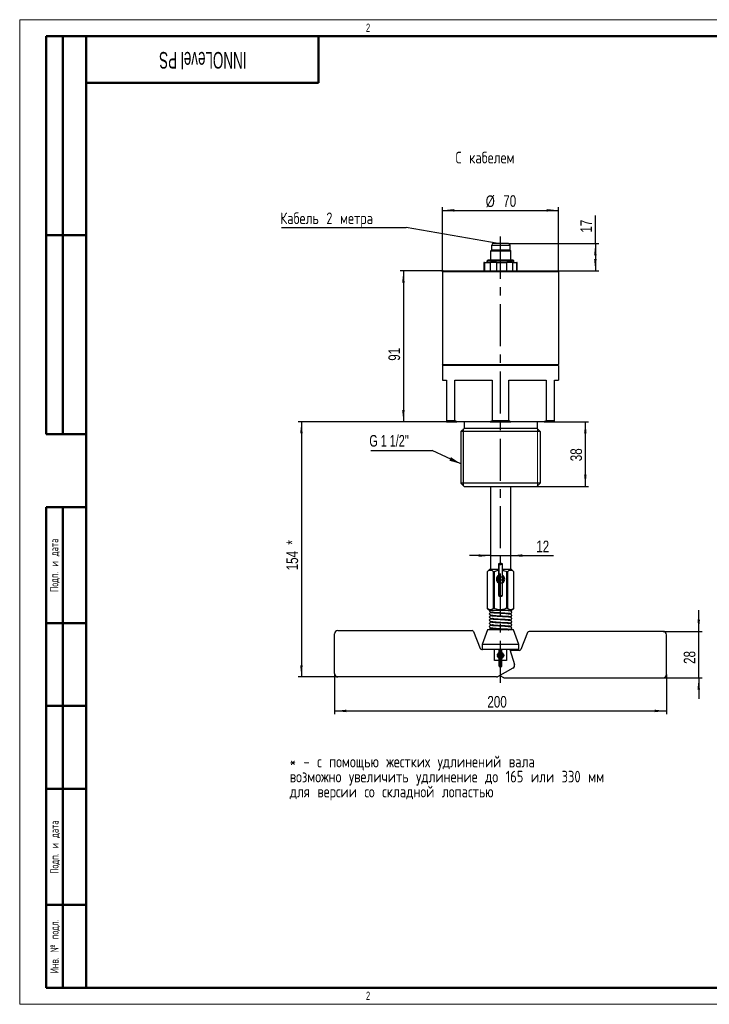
# Model space of a CAD drawing. Header units: millimetres. Extents: x 0 to 420, y 0 to 297.
# Tile 1 of 2: x 0 to 208, y 0 to 297. Entities that reach past the tile are written whole.
import ezdxf

# ---------------------------------------------------------------- set-up
doc = ezdxf.new("R2010")
doc.units = ezdxf.units.MM
doc.linetypes.add('CENTERX2', pattern=[20.32, 12.7, -2.54, 2.54, -2.54])
doc.layers.add('ОСЕВЫЕ', color=7, linetype='Continuous')
doc.layers.add('ОСНОВНОЙ', color=7, linetype='Continuous', lineweight=25)
doc.styles.add('SLDTEXTSTYLE0', font='TXT', dxfattribs={"width": 0.75, "bigfont": 'bigfont'})
doc.styles.add('SLDTEXTSTYLE1', font='TXT', dxfattribs={"width": 0.605, "bigfont": 'bigfont'})
doc.styles.add('SLDTEXTSTYLE2', font='TXT', dxfattribs={"width": 0.605})
doc.styles.add('SLDTEXTSTYLE5', font='TXT', dxfattribs={"width": 0.75})
doc.styles.add('SLDTEXTSTYLE6', font='TXT', dxfattribs={"width": 0.694444})
doc.dimstyles.new('SLDDIMSTYLE0', dxfattribs={"dimtxt": 3.5, "dimasz": 3.556, "dimexe": 0, "dimexo": 0.0625, "dimgap": 0.875, "dimtad": 1, "dimdec": 0, "dimlfac": 2, "dimrnd": 1e-09, "dimzin": 12, "dimdsep": 46, "dimtxsty": 'SLDTEXTSTYLE5', "dimsah": 1, "dimcen": 0.09, "dimadec": 0, "dimazin": 3, "dimtfac": 1, "dimtdec": 0, "dimtofl": 0, "dimtmove": 0, "dimatfit": 3, "dimfxl": 0, "dimfrac": 2, "dimtolj": 1, "dimtzin": 12, "dimarcsym": 0})
doc.dimstyles.new('SLDDIMSTYLE1', dxfattribs={"dimtxt": 3.5, "dimasz": 3.556, "dimexe": 0, "dimexo": 0.0625, "dimgap": 0.875, "dimtad": 1, "dimdec": 0, "dimlfac": 2, "dimrnd": 1e-09, "dimzin": 12, "dimdsep": 46, "dimtxsty": 'SLDTEXTSTYLE5', "dimsah": 1, "dimcen": 0.09, "dimadec": 0, "dimazin": 3, "dimtfac": 1, "dimtdec": 0, "dimtmove": 0, "dimatfit": 0, "dimfxl": 0, "dimfrac": 2, "dimtolj": 1, "dimtzin": 12, "dimarcsym": 0})
doc.dimstyles.new('SLDDIMSTYLE2', dxfattribs={"dimtxt": 0.18, "dimasz": 3.556, "dimexe": 0, "dimexo": 0.0625, "dimgap": 0, "dimtad": 0, "dimtih": 1, "dimtoh": 1, "dimdec": 0, "dimrnd": 1e-09, "dimzin": 0, "dimdsep": 46, "dimtxsty": 'Standard', "dimsah": 1, "dimcen": 0.09, "dimadec": 0, "dimazin": 0, "dimtfac": 3.556, "dimtdec": 0, "dimtofl": 0, "dimtmove": 0, "dimatfit": 3, "dimfxl": 0, "dimfrac": 2, "dimtolj": 1, "dimtzin": 0, "dimarcsym": 0})
doc.dimstyles.new('SLDDIMSTYLE3', dxfattribs={"dimtxt": 0.18, "dimasz": 3.556, "dimexe": 0, "dimexo": 0.0625, "dimgap": 0, "dimtad": 0, "dimtih": 1, "dimtoh": 1, "dimdec": 0, "dimrnd": 1e-09, "dimzin": 0, "dimdsep": 46, "dimtxsty": 'Standard', "dimblk1": 'NONE', "dimblk2": 'NONE', "dimsah": 1, "dimcen": 0.09, "dimadec": 0, "dimazin": 0, "dimtfac": 3.556, "dimtdec": 0, "dimtofl": 0, "dimtmove": 0, "dimatfit": 3, "dimldrblk": 'NONE', "dimfxl": 0, "dimfrac": 2, "dimtolj": 1, "dimtzin": 0, "dimarcsym": 0})

# ---------------------------------------------------------------- blocks, each defined once
blk = doc.blocks.new('SW_NOTE_0')
at = {"layer": 'ОСЕВЫЕ', "color": 0, "char_height": 3.5, "attachment_point": 1, "style": 'SLDTEXTSTYLE0'}
for s, insert in [('* - с помощью жестких удлинений вала', (0, 4.51)), ('возможно увеличить удлинение до 165 или 330 мм', (0, -0.01)), ('для версии со складной лопастью', (0, -4.54))]:
    blk.add_mtext(s, dxfattribs=dict(at, insert=insert))
blk = doc.blocks.new('_D')
at = {"layer": 'ОСЕВЫЕ'}
for p, q in [((173.48, 229.49), (173.48, 237.94)), ((147.28, 229.49), (174.48, 229.49)), ((173.48, 229.49), (173.48, 221.24)), ((162.15, 221.24), (174.48, 221.24))]:
    blk.add_line(p, q, dxfattribs=at)
for points in [[(173.48, 229.49), (173.1, 225.93), (173.86, 225.93)], [(173.48, 221.24), (173.86, 224.79), (173.1, 224.79)]]:
    blk.add_solid(points, dxfattribs=at)
at = {"layer": 'ОСЕВЫЕ', "insert": (168.96, 232.77), "char_height": 3.5, "attachment_point": 1, "rotation": 90, "style": 'SLDTEXTSTYLE5'}
blk.add_mtext('17', dxfattribs=at)
blk = doc.blocks.new('_D_1')
at = {"layer": 'ОСЕВЫЕ'}
for p, q in [((127.65, 221.24), (114.64, 221.24)), ((115.64, 221.24), (115.64, 175.74)), ((131.76, 175.74), (114.64, 175.74))]:
    blk.add_line(p, q, dxfattribs=at)
for points in [[(115.64, 221.24), (115.25, 217.68), (116.02, 217.68)], [(115.64, 175.74), (116.02, 179.29), (115.25, 179.29)]]:
    blk.add_solid(points, dxfattribs=at)
at = {"layer": 'ОСЕВЫЕ', "insert": (111.12, 194.12), "char_height": 3.5, "attachment_point": 1, "rotation": 90, "style": 'SLDTEXTSTYLE5'}
blk.add_mtext('91', dxfattribs=at)
blk = doc.blocks.new('_D_2')
at = {"layer": 'ОСЕВЫЕ'}
for p, q in [((131.76, 175.74), (83.9, 175.74)), ((84.9, 175.74), (84.9, 98.74)), ((95.9, 98.74), (83.9, 98.74))]:
    blk.add_line(p, q, dxfattribs=at)
for points in [[(84.9, 175.74), (84.52, 172.18), (85.28, 172.18)], [(84.9, 98.74), (85.28, 102.29), (84.52, 102.29)]]:
    blk.add_solid(points, dxfattribs=at)
at = {"layer": 'ОСЕВЫЕ', "char_height": 3.5, "attachment_point": 1, "rotation": 90, "style": 'SLDTEXTSTYLE5'}
for s, insert in [('*', (80.39, 138.65)), ('154', (80.39, 130.89))]:
    blk.add_mtext(s, dxfattribs=dict(at, insert=insert))
blk = doc.blocks.new('_D_3')
at = {"layer": 'ОСЕВЫЕ'}
for p, q in [((94.9, 99.74), (94.9, 87.49)), ((194.9, 99.49), (194.9, 87.49)), ((94.9, 88.49), (194.9, 88.49))]:
    blk.add_line(p, q, dxfattribs=at)
for points in [[(94.9, 88.49), (98.45, 88.11), (98.45, 88.87)], [(194.9, 88.49), (191.34, 88.87), (191.34, 88.11)]]:
    blk.add_solid(points, dxfattribs=at)
at = {"layer": 'ОСЕВЫЕ', "insert": (140.93, 93), "char_height": 3.5, "attachment_point": 1, "style": 'SLDTEXTSTYLE5'}
blk.add_mtext('200', dxfattribs=at)
blk = doc.blocks.new('_D_4')
at = {"layer": 'ОСЕВЫЕ'}
for p, q in [((204.63, 112.49), (204.63, 118.84)), ((193.9, 112.49), (205.63, 112.49)), ((204.63, 98.49), (204.63, 112.49)), ((193.9, 98.49), (205.63, 98.49)), ((204.63, 98.49), (204.63, 92.14))]:
    blk.add_line(p, q, dxfattribs=at)
for points in [[(204.63, 112.49), (205.01, 116.04), (204.25, 116.04)], [(204.63, 98.49), (204.25, 94.93), (205.01, 94.93)]]:
    blk.add_solid(points, dxfattribs=at)
at = {"layer": 'ОСЕВЫЕ', "insert": (200.12, 102.67), "char_height": 3.5, "attachment_point": 1, "rotation": 90, "style": 'SLDTEXTSTYLE5'}
blk.add_mtext('28', dxfattribs=at)
blk = doc.blocks.new('_D_5')
at = {"layer": 'ОСЕВЫЕ'}
for p, q in [((141.9, 135.35), (135.55, 135.35)), ((141.9, 135.35), (147.9, 135.35)), ((147.9, 135.35), (160.84, 135.35))]:
    blk.add_line(p, q, dxfattribs=at)
for points in [[(141.9, 135.35), (138.34, 135.73), (138.34, 134.97)], [(147.9, 135.35), (151.45, 134.97), (151.45, 135.73)]]:
    blk.add_solid(points, dxfattribs=at)
at = {"layer": 'ОСЕВЫЕ', "insert": (155.67, 139.86), "char_height": 3.5, "attachment_point": 1, "style": 'SLDTEXTSTYLE5'}
blk.add_mtext('12', dxfattribs=at)
blk = doc.blocks.new('_D_6')
at = {"layer": 'ОСЕВЫЕ'}
for p, q in [((158.03, 175.74), (171.46, 175.74)), ((170.46, 156.24), (170.46, 175.74)), ((155.85, 156.24), (171.46, 156.24))]:
    blk.add_line(p, q, dxfattribs=at)
for points in [[(170.46, 175.74), (170.08, 172.18), (170.84, 172.18)], [(170.46, 156.24), (170.84, 159.79), (170.08, 159.79)]]:
    blk.add_solid(points, dxfattribs=at)
at = {"layer": 'ОСЕВЫЕ', "insert": (165.95, 163.81), "char_height": 3.5, "attachment_point": 1, "rotation": 90, "style": 'SLDTEXTSTYLE5'}
blk.add_mtext('38', dxfattribs=at)
blk = doc.blocks.new('_D_7')
at = {"layer": 'ОСЕВЫЕ'}
for p, q in [((127.4, 220.99), (127.4, 240.49)), ((127.4, 239.49), (162.4, 239.49)), ((162.4, 220.99), (162.4, 240.49))]:
    blk.add_line(p, q, dxfattribs=at)
for points in [[(127.4, 239.49), (130.95, 239.11), (130.95, 239.87)], [(162.4, 239.49), (158.84, 239.87), (158.84, 239.11)]]:
    blk.add_solid(points, dxfattribs=at)
at = {"layer": 'ОСЕВЫЕ', "char_height": 3.5, "attachment_point": 1, "style": 'SLDTEXTSTYLE5'}
for s, insert in [('%%c', (140.44, 244)), ('70', (145.72, 244.05))]:
    blk.add_mtext(s, dxfattribs=dict(at, insert=insert))
blk = doc.blocks.new('SW_NOTE_0_3')
at = {"layer": 'ОСЕВЫЕ', "color": 0}
blk.add_line((-18.48, 0), (0, 0), dxfattribs=at)
at = {"layer": 'ОСЕВЫЕ', "color": 0, "insert": (-18.89, 4.67), "char_height": 3.5, "attachment_point": 1, "style": 'SLDTEXTSTYLE6'}
blk.add_mtext("G 1 1/2''", dxfattribs=at)
blk = doc.blocks.new('SW_NOTE_0_4')
at = {"layer": 'ОСЕВЫЕ', "color": 0}
blk.add_line((-37.53, 0), (0, 0), dxfattribs=at)
at = {"layer": 'ОСЕВЫЕ', "color": 0, "insert": (-37.94, 4.55), "char_height": 3.5, "attachment_point": 1, "style": 'SLDTEXTSTYLE0'}
blk.add_mtext('Кабель 2 метра', dxfattribs=at)
blk = doc.blocks.new('_None')

msp = doc.modelspace()

# ---------------------------------------------------------------- linework, layer by layer
at = {"color": 7, "linetype": 'Continuous', "lineweight": 18}
for p, q in [((0, 297), (420, 297)), ((0, 297), (0, 0)), ((156.05, 156.44), (156.05, 173.54)), ((0, 0), (420, 0))]:
    msp.add_line(p, q, dxfattribs=at)
at = {"color": 7, "linetype": 'Continuous', "lineweight": 50}
for p, q in [((8, 172), (8, 292)), ((20, 292), (8, 292)), ((8, 172), (8, 292)), ((13, 172), (13, 292)), ((13, 172), (13, 292)), ((20, 292), (20, 5)), ((415, 292), (20, 292)), ((20, 292), (20, 5)), ((90, 278), (90, 292)), ((20, 278), (90, 278)), ((8, 232), (20, 232)), ((8, 172), (20, 172)), ((8, 5), (8, 150)), ((8, 150), (20, 150)), ((13, 5), (13, 150)), ((20, 115), (8, 115)), ((20, 90), (8, 90)), ((20, 65), (8, 65)), ((8, 30), (20, 30)), ((8, 5), (20, 5)), ((20, 5), (415, 5))]:
    msp.add_line(p, q, dxfattribs=at)
at = {"color": 7, "linetype": 'Continuous', "lineweight": 25}
for p, q in [((20, 232), (8, 232)), ((142.28, 228.99), (145.03, 228.99)), ((142.28, 227.49), (142.28, 228.99)), ((145.03, 229.49), (142.78, 229.49)), ((147.28, 229.49), (145.03, 229.49)), ((145.03, 228.99), (147.78, 228.99)), ((147.78, 227.49), (147.78, 228.99)), ((142.28, 227.49), (142.03, 227.24)), ((142.03, 224.49), (142.03, 227.24)), ((142.03, 227.24), (148.03, 227.24)), ((147.78, 227.49), (142.28, 227.49)), ((147.78, 227.49), (148.03, 227.24)), ((148.03, 224.49), (148.03, 227.24)), ((139.9, 223.74), (139.9, 221.24)), ((140.09, 223.74), (139.9, 223.74)), ((140.09, 223.74), (140.09, 221.24)), ((140.09, 223.74), (141.83, 223.74)), ((141.15, 224.49), (140.9, 224.24)), ((140.9, 224.24), (140.9, 223.74)), ((140.9, 224.24), (140.91, 224.24)), ((141.16, 224.49), (140.91, 224.24)), ((140.91, 224.24), (148.9, 224.24)), ((140.91, 223.74), (140.91, 224.24)), ((141.16, 224.49), (141.15, 224.49)), ((148.65, 224.49), (141.16, 224.49)), ((141.83, 221.24), (141.83, 223.74)), ((143.67, 223.74), (141.83, 223.74)), ((143.67, 223.74), (143.67, 221.24)), ((143.67, 223.74), (146.78, 223.74)), ((146.78, 221.24), (146.78, 223.74)), ((148.48, 223.74), (146.78, 223.74)), ((148.48, 223.74), (148.48, 221.24)), ((148.48, 223.74), (149.85, 223.74)), ((148.9, 224.24), (148.65, 224.49)), ((148.9, 223.74), (148.9, 224.24)), ((149.85, 221.24), (149.85, 223.74)), ((149.9, 223.74), (149.85, 223.74)), ((149.9, 221.24), (149.9, 223.74)), ((127.65, 221.24), (127.4, 220.99)), ((162.4, 220.99), (127.4, 220.99)), ((127.4, 220.99), (127.4, 192.99)), ((127.65, 221.24), (162.15, 221.24)), ((162.15, 221.24), (162.4, 220.99)), ((162.4, 220.99), (162.4, 192.99)), ((127.4, 192.99), (162.4, 192.99)), ((127.65, 192.74), (127.4, 192.99)), ((127.4, 192.74), (127.4, 188.24)), ((162.4, 192.74), (127.4, 192.74)), ((162.15, 192.74), (162.4, 192.99)), ((162.4, 192.74), (162.4, 188.24)), ((127.4, 188.24), (128.65, 188.24)), ((128.65, 188.24), (128.65, 175.99)), ((131.15, 188.24), (142.4, 188.24)), ((131.15, 175.99), (131.15, 188.24)), ((142.4, 188.24), (142.4, 175.99)), ((147.4, 188.24), (158.65, 188.24)), ((147.4, 175.99), (147.4, 188.24)), ((158.65, 188.24), (158.65, 175.99)), ((161.15, 188.24), (162.4, 188.24)), ((161.15, 175.99), (161.15, 188.24)), ((131.15, 175.99), (128.65, 175.99)), ((128.65, 175.74), (131.76, 175.74)), ((141.78, 175.74), (131.76, 175.74)), ((133.9, 175.74), (133.9, 173.69)), ((141.78, 175.74), (148.01, 175.74)), ((147.4, 175.99), (142.4, 175.99)), ((158.03, 175.74), (148.01, 175.74)), ((155.9, 175.74), (155.9, 173.69)), ((158.03, 175.74), (161.15, 175.74)), ((161.15, 175.99), (158.65, 175.99)), ((133.9, 173.69), (132.95, 172.74)), ((156.85, 172.74), (132.95, 172.74)), ((132.95, 172.74), (132.95, 157.24)), ((155.9, 173.69), (133.9, 173.69)), ((155.9, 173.69), (156.85, 172.74)), ((156.85, 172.74), (156.85, 157.24)), ((156.85, 157.24), (132.95, 157.24)), ((133.95, 156.24), (132.95, 157.24)), ((133.95, 156.24), (155.85, 156.24)), ((141.9, 156.24), (141.9, 131.24)), ((147.9, 156.24), (147.9, 131.24)), ((155.85, 156.24), (156.85, 157.24)), ((141.65, 131.24), (140.9, 130.49)), ((141.65, 131.24), (144.25, 131.24)), ((144.25, 132.81), (144.25, 128.99)), ((144.35, 132.76), (144.35, 128.95)), ((144.35, 132.76), (145.44, 132.76)), ((145.44, 132.76), (145.44, 128.95)), ((145.54, 128.99), (145.54, 132.81)), ((145.54, 131.24), (148.15, 131.24)), ((148.9, 130.49), (148.15, 131.24)), ((140.9, 130.49), (140.9, 119.49)), ((140.9, 130.49), (140.9, 130.49)), ((140.9, 130.49), (140.9, 119.49)), ((142.96, 130.49), (142.83, 130.49)), ((142.83, 119.49), (142.83, 130.49)), ((142.96, 130.49), (142.96, 119.49)), ((144.25, 128.99), (144.25, 128.17)), ((144.25, 128.17), (144.25, 127.92)), ((144.25, 127.92), (144.25, 127.11)), ((144.35, 128.95), (145.44, 128.95)), ((144.35, 128.95), (144.35, 128.07)), ((144.35, 128.07), (145.44, 128.07)), ((144.35, 128.02), (144.35, 127.15)), ((144.35, 128.02), (145.44, 128.02)), ((145.44, 128.95), (145.44, 128.07)), ((145.44, 128.02), (145.44, 127.15)), ((145.54, 128.17), (145.54, 128.99)), ((145.54, 127.92), (145.54, 128.17)), ((145.54, 127.11), (145.54, 127.92)), ((146.83, 119.49), (146.83, 130.49)), ((146.96, 130.49), (146.83, 130.49)), ((146.96, 130.49), (146.96, 119.49)), ((148.9, 119.49), (148.9, 130.49)), ((148.9, 130.49), (148.9, 130.49)), ((148.9, 119.49), (148.9, 130.49)), ((144.25, 127.11), (144.25, 123.29)), ((144.35, 127.15), (144.35, 123.33)), ((144.35, 127.15), (145.44, 127.15)), ((145.44, 127.15), (145.44, 123.33)), ((145.54, 123.29), (145.54, 127.11)), ((144.35, 123.33), (145.44, 123.33)), ((140.9, 119.49), (141.65, 118.74)), ((140.9, 119.49), (140.9, 119.49)), ((142.83, 119.49), (142.96, 119.49)), ((146.83, 119.49), (146.96, 119.49)), ((148.15, 118.74), (148.9, 119.49)), ((148.9, 119.49), (148.9, 119.49)), ((142.9, 118.24), (142.9, 118.03)), ((142.9, 117.28), (142.9, 117.07)), ((142.9, 116.32), (142.9, 116.11)), ((148.15, 118.74), (145.71, 118.74)), ((146.9, 117.81), (146.9, 118.01)), ((146.9, 116.85), (146.9, 117.05)), ((146.9, 115.89), (146.9, 116.1)), ((140.95, 112.99), (139.4, 108.49)), ((144.9, 112.99), (140.95, 112.99)), ((142.9, 115.36), (142.9, 115.15)), ((142.9, 114.4), (142.9, 114.19)), ((142.9, 113.44), (142.9, 112.99)), ((148.85, 112.99), (144.9, 112.99)), ((146.9, 114.93), (146.9, 115.14)), ((146.9, 113.97), (146.9, 114.18)), ((146.9, 112.99), (146.9, 113.22)), ((150.4, 108.49), (148.85, 112.99)), ((94.9, 99.74), (94.9, 111.74)), ((95.9, 112.74), (136.31, 112.74)), ((136.77, 112.42), (138.77, 107.31)), ((153.02, 112.17), (151.02, 107.06)), ((193.9, 112.49), (153.49, 112.49)), ((194.9, 99.49), (194.9, 111.49)), ((139.24, 106.99), (139.45, 106.99)), ((139.4, 108.49), (139.4, 106.99)), ((144.9, 108.49), (139.4, 108.49)), ((150.4, 106.99), (139.45, 106.99)), ((143.04, 103.74), (143.04, 106.99)), ((144.47, 106.99), (144.47, 105.74)), ((150.4, 108.49), (144.9, 108.49)), ((145.33, 105.74), (145.33, 106.99)), ((146.75, 106.99), (146.75, 103.74)), ((147.75, 106.99), (149.12, 102.52)), ((150.4, 106.99), (150.4, 108.49)), ((144.47, 105.74), (144.47, 105.2)), ((144.47, 105.2), (144.47, 105.03)), ((144.47, 105.03), (144.47, 104.48)), ((144.47, 104.48), (144.47, 101.94)), ((145.26, 105.71), (144.53, 105.71)), ((144.53, 105.13), (144.53, 105.71)), ((145.26, 105.13), (144.53, 105.13)), ((144.53, 104.51), (144.53, 105.1)), ((145.26, 105.1), (144.53, 105.1)), ((145.26, 104.51), (144.53, 104.51)), ((144.53, 101.97), (144.53, 104.51)), ((145.26, 105.13), (145.26, 105.71)), ((145.26, 104.51), (145.26, 105.1)), ((145.26, 101.97), (145.26, 104.51)), ((145.33, 105.2), (145.33, 105.74)), ((145.33, 105.03), (145.33, 105.2)), ((145.33, 104.48), (145.33, 105.03)), ((145.33, 101.94), (145.33, 104.48)), ((150.56, 106.74), (147.83, 106.74)), ((144.47, 103.74), (143.04, 103.74)), ((148.64, 101.35), (143.97, 98.8)), ((145.26, 101.97), (144.53, 101.97)), ((146.75, 103.74), (145.33, 103.74)), ((143.73, 98.74), (95.9, 98.74)), ((144.67, 99.18), (145.82, 98.55)), ((146.06, 98.49), (193.9, 98.49))]:
    msp.add_line(p, q, dxfattribs=at)
at = {"color": 8, "linetype": 'Continuous', "lineweight": 25}
for p, q in [((144.35, 128.07), (144.35, 128.02)), ((145.44, 128.07), (145.44, 128.02)), ((144.53, 105.71), (144.53, 106.99)), ((145.26, 105.71), (145.26, 106.99)), ((144.53, 105.1), (144.53, 105.13)), ((145.26, 105.1), (145.26, 105.13))]:
    msp.add_line(p, q, dxfattribs=at)
at = {"color": 7, "linetype": 'Continuous', "lineweight": 25, "flags": 128}
for points in [[(144.27, 132.83), (144.26, 132.82), (144.25, 132.81), (144.26, 132.8), (144.27, 132.79), (144.28, 132.78), (144.3, 132.77), (144.33, 132.77), (144.35, 132.76)], [(145.44, 132.76), (145.47, 132.77), (145.49, 132.77), (145.51, 132.78), (145.53, 132.79), (145.54, 132.8), (145.54, 132.81), (145.54, 132.82), (145.53, 132.83)], [(144.27, 123.27), (144.26, 123.28), (144.25, 123.29), (144.26, 123.3), (144.27, 123.31), (144.28, 123.32), (144.3, 123.33), (144.33, 123.33), (144.35, 123.33)], [(145.44, 123.33), (145.47, 123.33), (145.49, 123.33), (145.51, 123.32), (145.53, 123.31), (145.54, 123.3), (145.54, 123.29), (145.54, 123.28), (145.53, 123.27)], [(144.53, 101.97), (144.52, 101.97), (144.5, 101.97), (144.49, 101.96), (144.48, 101.96), (144.47, 101.95), (144.47, 101.94), (144.47, 101.93), (144.48, 101.93)], [(145.32, 101.93), (145.32, 101.93), (145.33, 101.94), (145.32, 101.95), (145.32, 101.96), (145.31, 101.96), (145.29, 101.97), (145.28, 101.97), (145.26, 101.97)]]:
    msp.add_lwpolyline(points, dxfattribs=at)
at = {"color": 8, "linetype": 'Continuous', "lineweight": 25, "flags": 128}
for points in [[(144.25, 128.99), (144.25, 128.99), (144.26, 128.98), (144.27, 128.97), (144.28, 128.96), (144.3, 128.96), (144.33, 128.95), (144.35, 128.95)], [(145.44, 128.95), (145.47, 128.95), (145.49, 128.96), (145.51, 128.96), (145.53, 128.97), (145.54, 128.98), (145.54, 128.99), (145.54, 128.99)], [(144.25, 127.11), (144.25, 127.11), (144.26, 127.12), (144.27, 127.13), (144.28, 127.13), (144.3, 127.14), (144.33, 127.15), (144.35, 127.15)], [(145.44, 127.15), (145.47, 127.15), (145.49, 127.14), (145.51, 127.13), (145.53, 127.13), (145.54, 127.12), (145.54, 127.11), (145.54, 127.11)], [(144.53, 105.71), (144.52, 105.72), (144.5, 105.72), (144.49, 105.72), (144.48, 105.73), (144.47, 105.73), (144.47, 105.74), (144.47, 105.74)], [(144.53, 104.51), (144.52, 104.51), (144.5, 104.51), (144.49, 104.5), (144.48, 104.5), (144.47, 104.49), (144.47, 104.48), (144.47, 104.48)], [(145.33, 105.74), (145.33, 105.74), (145.32, 105.73), (145.32, 105.73), (145.31, 105.72), (145.29, 105.72), (145.28, 105.72), (145.26, 105.71)], [(145.33, 104.48), (145.33, 104.48), (145.32, 104.49), (145.32, 104.5), (145.31, 104.5), (145.29, 104.51), (145.28, 104.51), (145.26, 104.51)]]:
    msp.add_lwpolyline(points, dxfattribs=at)
at = {"color": 7, "linetype": 'Continuous', "lineweight": 25}
for centre, radius, start, end in [((142.78, 228.99), 0.5, 90, 180), ((147.28, 228.99), 0.5, 0, 90), ((144.9, 131.65), 1.33, 61.7676, 118.2324), ((144.9, 128.24), 1.25, 121.055, 238.945), ((144.9, 128.24), 1, 130.1527, 229.8473), ((144.35, 128.17), 0.1, 180, 270), ((144.35, 127.92), 0.1, 90, 180), ((145.44, 128.17), 0.1, 270, 0), ((145.44, 127.92), 0.1, 0, 90), ((144.9, 128.24), 1.25, 0, 58.945), ((144.9, 128.24), 1, 0, 49.8473), ((144.9, 128.24), 1.25, 301.055, 0), ((144.9, 128.24), 1, 310.1527, 0), ((144.9, 124.45), 1.33, 241.7676, 298.2324), ((141.9, 112.99), 0.375, 0, 180), ((95.9, 111.74), 1, 90, 180), ((136.31, 112.24), 0.5, 21.3706, 90), ((153.49, 111.99), 0.5, 90, 158.6294), ((193.9, 111.49), 1, 0, 90), ((139.24, 107.49), 0.5, 201.3706, 270), ((150.56, 107.24), 0.5, 270, 338.6294), ((144.53, 105.2), 0.0667, 180, 270), ((144.53, 105.03), 0.0667, 90, 180), ((145.26, 105.2), 0.0667, 270, 0), ((145.26, 105.03), 0.0667, 0, 90), ((144.9, 102.71), 0.89, 241.7676, 298.2324), ((148.16, 102.23), 1, 298.6105, 17.0394), ((95.9, 99.74), 1, 180, 270), ((143.73, 99.24), 0.5, 270, 298.6105), ((146.06, 98.99), 0.5, 241.3895, 270), ((193.9, 99.49), 1, 270, 0)]:
    msp.add_arc(centre, radius, start, end, dxfattribs=at)
for points, knots in [([(128.65, 175.99), (128.65, 175.94), (128.65, 175.85), (128.65, 175.77), (128.65, 175.74)], [0, 0, 0, 0, 0.5631419, 1, 1, 1, 1]), ([(131.76, 175.74), (131.65, 175.78), (131.44, 175.86), (131.24, 175.95), (131.15, 175.99)], [0, 0, 0, 0, 0.556838, 1, 1, 1, 1]), ([(142.4, 175.99), (142.28, 175.94), (142.08, 175.85), (141.87, 175.77), (141.78, 175.74)], [0, 0, 0, 0, 0.5631419, 1, 1, 1, 1]), ([(148.01, 175.74), (147.9, 175.78), (147.69, 175.86), (147.49, 175.95), (147.4, 175.99)], [0, 0, 0, 0, 0.556838, 1, 1, 1, 1]), ([(158.65, 175.99), (158.53, 175.94), (158.33, 175.85), (158.12, 175.77), (158.03, 175.74)], [0, 0, 0, 0, 0.563142, 1, 1, 1, 1]), ([(161.15, 175.74), (161.15, 175.78), (161.15, 175.86), (161.15, 175.95), (161.15, 175.99)], [0, 0, 0, 0, 0.556838, 1, 1, 1, 1]), ([(140.9, 130.49), (141.03, 130.61), (141.3, 130.85), (141.7, 131), (142.08, 130.98), (142.45, 130.83), (142.69, 130.61), (142.83, 130.49)], [0, 0, 0, 0, 0.217078, 0.441359, 0.601871, 0.767705, 1, 1, 1, 1]), ([(142.96, 130.49), (143.16, 130.58), (143.57, 130.77), (144.02, 130.87), (144.25, 130.93)], [0, 0, 0, 0, 0.4723674, 1, 1, 1, 1]), ([(145.54, 130.91), (145.61, 130.9), (145.93, 130.87), (146.36, 130.7), (146.71, 130.54), (146.83, 130.49)], [0, 0, 0, 0, 0.157385, 0.704497, 1, 1, 1, 1]), ([(146.96, 130.49), (147.09, 130.61), (147.36, 130.85), (147.77, 131), (148.14, 130.98), (148.51, 130.83), (148.75, 130.61), (148.9, 130.49)], [0, 0, 0, 0, 0.217078, 0.441359, 0.601871, 0.767705, 1, 1, 1, 1]), ([(142.83, 119.49), (142.7, 119.37), (142.43, 119.13), (142.03, 118.97), (141.66, 118.99), (141.29, 119.15), (141.04, 119.36), (140.9, 119.49)], [0, 0, 0, 0, 0.217078, 0.441359, 0.601871, 0.767705, 1, 1, 1, 1]), ([(146.83, 119.49), (146.64, 119.4), (146.21, 119.21), (145.52, 119.02), (144.78, 118.96), (144.03, 119.07), (143.43, 119.27), (143.08, 119.43), (142.96, 119.49)], [0, 0, 0, 0, 0.160239, 0.345147, 0.529635, 0.714517, 0.899882, 1, 1, 1, 1]), ([(148.9, 119.49), (148.76, 119.37), (148.49, 119.13), (148.09, 118.97), (147.72, 118.99), (147.35, 119.15), (147.1, 119.36), (146.96, 119.49)], [0, 0, 0, 0, 0.217078, 0.441359, 0.601871, 0.767705, 1, 1, 1, 1]), ([(142.62, 118.26), (142.58, 118.26), (142.42, 118.24), (142.11, 118.18), (141.74, 118.05), (141.51, 117.86), (141.51, 117.71), (141.67, 117.56), (141.85, 117.46), (141.94, 117.42), (142.02, 117.38), (142.11, 117.36), (142.27, 117.33), (142.54, 117.3), (142.97, 117.27), (143.5, 117.24), (144.2, 117.2), (145.07, 117.16), (145.85, 117.11), (146.46, 117.08), (146.9, 117.06), (147.3, 117.03), (147.61, 116.99), (147.82, 116.96), (147.84, 116.94), (147.86, 116.93)], [0, 0, 0, 0, 0.012588, 0.051831, 0.104575, 0.169407, 0.239386, 0.292573, 0.310762, 0.323131, 0.331184, 0.337872, 0.350121, 0.401569, 0.44414, 0.494549, 0.555106, 0.626986, 0.707468, 0.749604, 0.794373, 0.842821, 0.894181, 0.94734, 1, 1, 1, 1]), ([(142.6, 117.3), (142.57, 117.3), (142.41, 117.28), (142.11, 117.22), (141.74, 117.09), (141.51, 116.9), (141.51, 116.75), (141.67, 116.6), (141.85, 116.5), (141.94, 116.46), (142.02, 116.42), (142.11, 116.4), (142.27, 116.37), (142.54, 116.34), (142.97, 116.31), (143.5, 116.28), (144.2, 116.24), (145.07, 116.2), (145.85, 116.16), (146.46, 116.12), (146.9, 116.1), (147.3, 116.07), (147.61, 116.03), (147.82, 116), (147.84, 115.98), (147.86, 115.97)], [0, 0, 0, 0, 0.01105, 0.050355, 0.103181, 0.168113, 0.238202, 0.291471, 0.309689, 0.322077, 0.330142, 0.336841, 0.349109, 0.400637, 0.443275, 0.493762, 0.554413, 0.626406, 0.707013, 0.749214, 0.794053, 0.842576, 0.894017, 0.947258, 1, 1, 1, 1]), ([(142.6, 116.34), (142.57, 116.34), (142.41, 116.32), (142.11, 116.26), (141.74, 116.13), (141.51, 115.94), (141.51, 115.79), (141.67, 115.64), (141.85, 115.55), (141.94, 115.51), (142.02, 115.47), (142.11, 115.44), (142.27, 115.41), (142.54, 115.39), (142.97, 115.35), (143.5, 115.32), (144.2, 115.29), (145.07, 115.24), (145.85, 115.2), (146.46, 115.17), (146.9, 115.14), (147.3, 115.11), (147.61, 115.08), (147.82, 115.04), (147.84, 115.02), (147.86, 115.01)], [0, 0, 0, 0, 0.01105, 0.050355, 0.103181, 0.168113, 0.238202, 0.291471, 0.309689, 0.322077, 0.330142, 0.336841, 0.349109, 0.400637, 0.443275, 0.493762, 0.554413, 0.626406, 0.707013, 0.749214, 0.794053, 0.842576, 0.894017, 0.947258, 1, 1, 1, 1]), ([(141.52, 118.74), (141.53, 118.69), (141.55, 118.57), (141.73, 118.41), (141.98, 118.33), (142.3, 118.28), (142.75, 118.24), (143.29, 118.21), (143.86, 118.18), (144.58, 118.14), (145.42, 118.1), (146.29, 118.05), (146.95, 118.01), (147.39, 117.97), (147.65, 117.94), (147.83, 117.91), (147.85, 117.9), (147.86, 117.89)], [0, 0, 0, 0, 0.0423736, 0.0950432, 0.133193, 0.1970451, 0.2850603, 0.3401259, 0.4040353, 0.4801032, 0.5669872, 0.6611528, 0.7630156, 0.8196089, 0.8789443, 0.9399024, 1, 1, 1, 1]), ([(147.24, 118.74), (147.21, 118.74), (147.08, 118.74), (146.63, 118.74), (146, 118.74), (145.21, 118.74), (144.36, 118.74), (143.52, 118.74), (142.75, 118.74), (142.1, 118.74), (141.61, 118.74), (141.55, 118.74), (141.52, 118.74)], [0, 0, 0, 0, 0.02544, 0.10807, 0.228836, 0.289562, 0.41216, 0.543292, 0.609359, 0.742837, 0.880373, 1, 1, 1, 1]), ([(147.99, 117.66), (147.95, 117.68), (147.87, 117.72), (147.43, 117.77), (146.89, 117.81), (146.33, 117.84), (145.81, 117.87), (145.16, 117.9), (144.34, 117.95), (143.54, 117.99), (142.97, 118.02), (142.61, 118.05), (142.38, 118.06), (142.25, 118.08), (142.25, 118.04), (142.25, 118.03)], [0, 0, 0, 0, 0.115842, 0.222227, 0.314523, 0.391163, 0.456629, 0.51195, 0.623666, 0.743456, 0.806729, 0.869871, 0.928506, 0.981517, 1, 1, 1, 1]), ([(147.99, 116.71), (147.95, 116.72), (147.87, 116.76), (147.43, 116.81), (146.89, 116.85), (146.33, 116.88), (145.81, 116.91), (145.16, 116.94), (144.34, 116.99), (143.54, 117.03), (142.97, 117.06), (142.61, 117.09), (142.38, 117.1), (142.25, 117.12), (142.25, 117.09), (142.25, 117.08)], [0, 0, 0, 0, 0.115842, 0.222227, 0.314523, 0.391163, 0.456629, 0.51195, 0.623666, 0.743456, 0.806729, 0.869871, 0.928506, 0.981517, 1, 1, 1, 1]), ([(147.99, 115.75), (147.95, 115.77), (147.87, 115.8), (147.43, 115.85), (146.89, 115.89), (146.33, 115.92), (145.81, 115.95), (145.16, 115.98), (144.34, 116.03), (143.54, 116.07), (142.97, 116.1), (142.61, 116.13), (142.38, 116.14), (142.25, 116.16), (142.25, 116.13), (142.25, 116.12)], [0, 0, 0, 0, 0.1158422, 0.222227, 0.3145233, 0.3911633, 0.4566293, 0.5119502, 0.6236658, 0.7434561, 0.8067292, 0.8698714, 0.9285056, 0.981517, 1, 1, 1, 1]), ([(147.99, 118.62), (147.95, 118.64), (147.87, 118.67), (147.54, 118.71), (147.26, 118.74), (147.2, 118.74)], [0, 0, 0, 0, 0.456159, 0.875077, 1, 1, 1, 1]), ([(147.22, 117.78), (147.28, 117.78), (147.54, 117.8), (147.87, 117.84), (147.95, 117.88), (147.99, 117.9)], [0, 0, 0, 0, 0.108533, 0.535298, 1, 1, 1, 1]), ([(147.22, 116.82), (147.28, 116.83), (147.54, 116.85), (147.87, 116.89), (147.95, 116.92), (147.99, 116.94)], [0, 0, 0, 0, 0.108533, 0.535298, 1, 1, 1, 1]), ([(147.22, 115.86), (147.28, 115.87), (147.54, 115.89), (147.87, 115.93), (147.95, 115.96), (147.99, 115.98)], [0, 0, 0, 0, 0.108533, 0.535298, 1, 1, 1, 1]), ([(147.84, 117.86), (147.9, 117.86), (148.01, 117.88), (148.15, 117.97), (148.24, 118.09), (148.27, 118.21), (148.27, 118.32), (148.23, 118.43), (148.16, 118.53), (148.08, 118.59), (147.97, 118.65), (147.89, 118.66), (147.84, 118.66)], [0, 0, 0, 0, 0.115361, 0.234668, 0.35268, 0.466004, 0.576491, 0.699552, 0.76819, 0.841726, 0.919535, 1, 1, 1, 1]), ([(147.84, 116.9), (147.9, 116.91), (148.01, 116.92), (148.15, 117.01), (148.24, 117.13), (148.27, 117.25), (148.27, 117.36), (148.23, 117.47), (148.16, 117.57), (148.08, 117.64), (147.97, 117.69), (147.89, 117.7), (147.84, 117.7)], [0, 0, 0, 0, 0.115361, 0.234668, 0.35268, 0.466004, 0.576491, 0.699552, 0.76819, 0.841726, 0.919535, 1, 1, 1, 1]), ([(147.84, 115.94), (147.9, 115.95), (148.01, 115.96), (148.15, 116.06), (148.24, 116.17), (148.27, 116.29), (148.27, 116.4), (148.23, 116.52), (148.16, 116.61), (148.08, 116.68), (147.97, 116.73), (147.89, 116.74), (147.84, 116.74)], [0, 0, 0, 0, 0.115361, 0.234668, 0.35268, 0.466004, 0.576491, 0.699552, 0.76819, 0.841726, 0.919535, 1, 1, 1, 1]), ([(142.6, 115.38), (142.57, 115.38), (142.41, 115.36), (142.11, 115.3), (141.74, 115.17), (141.51, 114.98), (141.51, 114.83), (141.67, 114.68), (141.85, 114.59), (141.94, 114.55), (142.02, 114.51), (142.11, 114.48), (142.27, 114.46), (142.54, 114.43), (142.97, 114.4), (143.5, 114.37), (144.2, 114.33), (145.07, 114.28), (145.85, 114.24), (146.46, 114.21), (146.9, 114.18), (147.3, 114.15), (147.61, 114.12), (147.82, 114.08), (147.84, 114.06), (147.86, 114.05)], [0, 0, 0, 0, 0.01105, 0.050355, 0.103181, 0.168113, 0.238202, 0.291471, 0.309689, 0.322077, 0.330142, 0.336841, 0.349109, 0.400637, 0.443275, 0.493762, 0.554413, 0.626406, 0.707013, 0.749214, 0.794053, 0.842576, 0.894017, 0.947258, 1, 1, 1, 1]), ([(142.6, 114.42), (142.57, 114.42), (142.41, 114.41), (142.11, 114.35), (141.74, 114.21), (141.51, 114.03), (141.51, 113.87), (141.67, 113.72), (141.85, 113.63), (141.94, 113.59), (142.02, 113.55), (142.11, 113.52), (142.27, 113.5), (142.54, 113.47), (142.97, 113.44), (143.5, 113.41), (144.2, 113.37), (145.07, 113.32), (145.85, 113.28), (146.46, 113.25), (146.9, 113.22), (147.3, 113.19), (147.61, 113.16), (147.82, 113.13), (147.84, 113.11), (147.86, 113.1)], [0, 0, 0, 0, 0.01105, 0.050355, 0.103181, 0.168113, 0.238202, 0.291471, 0.309689, 0.322077, 0.330142, 0.336841, 0.349109, 0.400637, 0.443275, 0.493762, 0.554413, 0.626406, 0.707013, 0.749214, 0.794053, 0.842576, 0.894017, 0.947258, 1, 1, 1, 1]), ([(142.6, 113.47), (142.57, 113.46), (142.41, 113.45), (142.11, 113.39), (141.75, 113.25), (141.54, 113.1), (141.54, 113.02), (141.54, 112.99)], [0, 0, 0, 0, 0.054562, 0.248627, 0.509458, 0.830061, 1, 1, 1, 1]), ([(147.99, 114.79), (147.95, 114.81), (147.87, 114.84), (147.43, 114.89), (146.89, 114.93), (146.33, 114.96), (145.81, 114.99), (145.16, 115.03), (144.34, 115.07), (143.54, 115.11), (142.97, 115.14), (142.61, 115.17), (142.38, 115.18), (142.25, 115.21), (142.25, 115.17), (142.25, 115.16)], [0, 0, 0, 0, 0.115842, 0.222227, 0.314523, 0.391163, 0.456629, 0.51195, 0.623666, 0.743456, 0.806729, 0.869871, 0.928506, 0.981517, 1, 1, 1, 1]), ([(147.99, 113.83), (147.95, 113.85), (147.87, 113.88), (147.43, 113.93), (146.89, 113.97), (146.33, 114.01), (145.81, 114.03), (145.16, 114.07), (144.34, 114.11), (143.54, 114.15), (142.97, 114.19), (142.61, 114.21), (142.38, 114.23), (142.25, 114.25), (142.25, 114.21), (142.25, 114.2)], [0, 0, 0, 0, 0.115842, 0.222227, 0.314523, 0.391163, 0.456629, 0.51195, 0.623666, 0.743456, 0.806729, 0.869871, 0.928506, 0.981517, 1, 1, 1, 1]), ([(147.22, 114.9), (147.28, 114.91), (147.54, 114.93), (147.87, 114.97), (147.95, 115), (147.99, 115.02)], [0, 0, 0, 0, 0.108533, 0.535298, 1, 1, 1, 1]), ([(147.22, 113.95), (147.28, 113.95), (147.54, 113.97), (147.87, 114.01), (147.95, 114.04), (147.99, 114.06)], [0, 0, 0, 0, 0.108533, 0.535298, 1, 1, 1, 1]), ([(147.25, 112.99), (147.29, 112.99), (147.55, 113.01), (147.87, 113.05), (147.95, 113.09), (147.99, 113.1)], [0, 0, 0, 0, 0.094603, 0.528036, 1, 1, 1, 1]), ([(147.84, 114.98), (147.9, 114.99), (148.01, 115.01), (148.15, 115.1), (148.24, 115.21), (148.27, 115.33), (148.27, 115.44), (148.23, 115.56), (148.16, 115.65), (148.08, 115.72), (147.97, 115.77), (147.89, 115.78), (147.84, 115.79)], [0, 0, 0, 0, 0.115361, 0.234668, 0.35268, 0.466004, 0.576491, 0.699552, 0.76819, 0.841726, 0.919535, 1, 1, 1, 1]), ([(147.84, 114.02), (147.9, 114.03), (148.01, 114.05), (148.15, 114.14), (148.24, 114.25), (148.27, 114.38), (148.27, 114.48), (148.23, 114.6), (148.16, 114.69), (148.08, 114.76), (147.97, 114.81), (147.89, 114.82), (147.84, 114.83)], [0, 0, 0, 0, 0.115361, 0.234668, 0.35268, 0.466004, 0.576491, 0.699552, 0.76819, 0.841726, 0.919535, 1, 1, 1, 1]), ([(147.84, 113.07), (147.9, 113.07), (148.01, 113.09), (148.15, 113.18), (148.24, 113.3), (148.27, 113.42), (148.27, 113.53), (148.23, 113.64), (148.16, 113.73), (148.08, 113.8), (147.97, 113.86), (147.89, 113.86), (147.84, 113.87)], [0, 0, 0, 0, 0.115361, 0.234668, 0.35268, 0.466004, 0.576491, 0.699552, 0.76819, 0.841726, 0.919535, 1, 1, 1, 1]), ([(144.44, 104.45), (144.36, 104.49), (144.18, 104.59), (144.02, 104.82), (143.95, 105.05), (143.93, 105.24), (143.95, 105.42), (144.02, 105.65), (144.18, 105.89), (144.38, 106), (144.47, 106.04)], [0, 0, 0, 0, 0.134094, 0.314281, 0.403174, 0.492087, 0.58063, 0.670164, 0.85046, 1, 1, 1, 1]), ([(144.43, 105.81), (144.41, 105.8), (144.3, 105.73), (144.22, 105.58), (144.16, 105.39), (144.14, 105.24), (144.16, 105.09), (144.2, 104.95), (144.26, 104.84), (144.31, 104.77), (144.34, 104.74), (144.36, 104.72), (144.36, 104.71), (144.37, 104.71), (144.37, 104.71), (144.39, 104.68), (144.43, 104.66), (144.47, 104.64)], [0, 0, 0, 0, 0.057139, 0.271139, 0.378022, 0.483768, 0.589968, 0.696082, 0.803292, 0.856925, 0.883928, 0.903791, 0.908996, 0.910417, 0.910832, 0.911051, 1, 1, 1, 1]), ([(145.33, 106.04), (145.42, 106), (145.61, 105.89), (145.77, 105.65), (145.85, 105.42), (145.87, 105.24), (145.85, 105.06), (145.77, 104.83), (145.62, 104.59), (145.43, 104.49), (145.35, 104.45)], [0, 0, 0, 0, 0.149509, 0.329481, 0.41895, 0.507329, 0.596307, 0.685855, 0.866225, 1, 1, 1, 1]), ([(145.33, 104.64), (145.36, 104.66), (145.48, 104.73), (145.58, 104.9), (145.64, 105.09), (145.65, 105.24), (145.64, 105.39), (145.59, 105.53), (145.53, 105.64), (145.48, 105.71), (145.45, 105.74), (145.44, 105.76), (145.43, 105.77), (145.43, 105.77), (145.43, 105.77), (145.43, 105.77), (145.41, 105.79), (145.39, 105.8), (145.36, 105.81)], [0, 0, 0, 0, 0.0898324, 0.3036623, 0.4104248, 0.5165619, 0.6219859, 0.7286527, 0.8352474, 0.8892689, 0.9162302, 0.9361037, 0.9412098, 0.9425551, 0.9429259, 0.9430357, 0.9430953, 1, 1, 1, 1])]:
    msp.add_open_spline(points, degree=3, knots=knots, dxfattribs=at)
at = {"layer": 'ОСЕВЫЕ', "linetype": 'CENTERX2'}
msp.add_line((144.9, 96.94), (144.9, 231.69), dxfattribs=at)
at = {"layer": 'ОСЕВЫЕ'}
msp.add_line((133.74, 156.44), (133.74, 173.54), dxfattribs=at)
at = {"layer": 'ОСНОВНОЙ', "linetype": 'Continuous', "lineweight": 18}
for p, q in [((20, 5), (20, 292)), ((20, 292), (415, 292)), ((20, 148.5), (20, 148.5)), ((415, 5), (20, 5))]:
    msp.add_line(p, q, dxfattribs=at)

# ---------------------------------------------------------------- block references
at = {"layer": 'ОСЕВЫЕ'}
for name, p in [('SW_NOTE_0_4', (116.45, 234.3)), ('SW_NOTE_0_3', (124.26, 167.05)), ('SW_NOTE_0', (81.38, 70.45))]:
    msp.add_blockref(name, p, dxfattribs=at)

# ---------------------------------------------------------------- texts
at = {"color": 7, "linetype": 'Continuous', "lineweight": 0, "attachment_point": 2}
for s, insert, char_height, rotation, style in [('INNOLevel PS', (55.18, 282.26), 5, 180, 'SLDTEXTSTYLE2'), ('Подп. и дата', (9.13, 132.41), 2.5, 90, 'SLDTEXTSTYLE1'), ('Подп. и дата', (9.22, 47.41), 2.5, 90, 'SLDTEXTSTYLE1'), ('Инв. № подл.', (9.22, 17.44), 2.5, 90, 'SLDTEXTSTYLE1')]:
    msp.add_mtext(s, dxfattribs=dict(at, insert=insert, char_height=char_height, rotation=rotation, style=style))
at = {"layer": 'ОСЕВЫЕ', "insert": (131.34, 257.16), "char_height": 3.5, "attachment_point": 1, "style": 'SLDTEXTSTYLE0'}
msp.add_mtext('С кабелем', dxfattribs=at)
at = {"layer": 'ОСНОВНОЙ', "char_height": 2.5, "attachment_point": 2, "style": 'SLDTEXTSTYLE2'}
for insert in [(104.98, 295.82), (104.98, 3.82)]:
    msp.add_mtext('2', dxfattribs=dict(at, insert=insert))

# ---------------------------------------------------------------- dimensions: what is measured, and where the dimension line sits
at = {"layer": 'ОСЕВЫЕ'}
for base, p1, p2, angle, text, dimstyle, picture, middle in [((162.4, 239.49), (127.4, 220.99), (162.4, 220.99), 0, '%%c<>', 'SLDDIMSTYLE0', '_D_7', (145.66, 239.49)), ((84.9, 98.74), (131.76, 175.74), (95.9, 98.74), 90, '<>*', 'SLDDIMSTYLE0', '_D_2', (84.9, 135.77)), ((170.46, 175.74), (155.85, 156.24), (158.03, 175.74), 90, '38', 'SLDDIMSTYLE1', '_D_6', (170.46, 166.4))]:
    dim = msp.add_linear_dim(base=base, p1=p1, p2=p2, angle=angle, text=text, dimstyle=dimstyle, dxfattribs=at)
    dim.commit()
    dim.dimension.update_dxf_attribs({"geometry": picture, "text_midpoint": middle, "dimtype": 160})
for base, p1, p2, angle, dimstyle, picture, middle in [((173.47620655, 221.2382669), (147.27892888, 229.4882669), (162.14677643, 221.2382669), 90, 'SLDDIMSTYLE0', '_D', (173.47620655, 235.35813351)), ((115.64, 175.74), (127.65, 221.24), (131.76, 175.74), 90, 'SLDDIMSTYLE0', '_D_1', (115.64, 196.71)), ((147.9, 135.35), (141.9, 128.74), (147.9, 128.74), 0, 'SLDDIMSTYLE1', '_D_5', (158.25, 135.35)), ((204.63, 112.49), (193.9, 98.49), (193.9, 112.49), 90, 'SLDDIMSTYLE1', '_D_4', (204.63, 105.26)), ((194.9, 88.49), (94.9, 99.74), (194.9, 99.49), 0, 'SLDDIMSTYLE0', '_D_3', (144.81, 88.49))]:
    dim = msp.add_linear_dim(base=base, p1=p1, p2=p2, angle=angle, dimstyle=dimstyle, dxfattribs=at)
    dim.commit()
    dim.dimension.update_dxf_attribs({"geometry": picture, "text_midpoint": middle, "dimtype": 160})

# ---------------------------------------------------------------- leaders
at = {"layer": 'ОСЕВЫЕ', "has_arrowhead": 0}
msp.add_leader([(144.15, 229.49), (116.45, 234.3)], dimstyle='SLDDIMSTYLE3', dxfattribs=at)
at = {"layer": 'ОСЕВЫЕ'}
msp.add_leader([(132.95, 163.02), (124.26, 167.05)], dimstyle='SLDDIMSTYLE2', dxfattribs=at)

doc.saveas('drawing.dxf')
